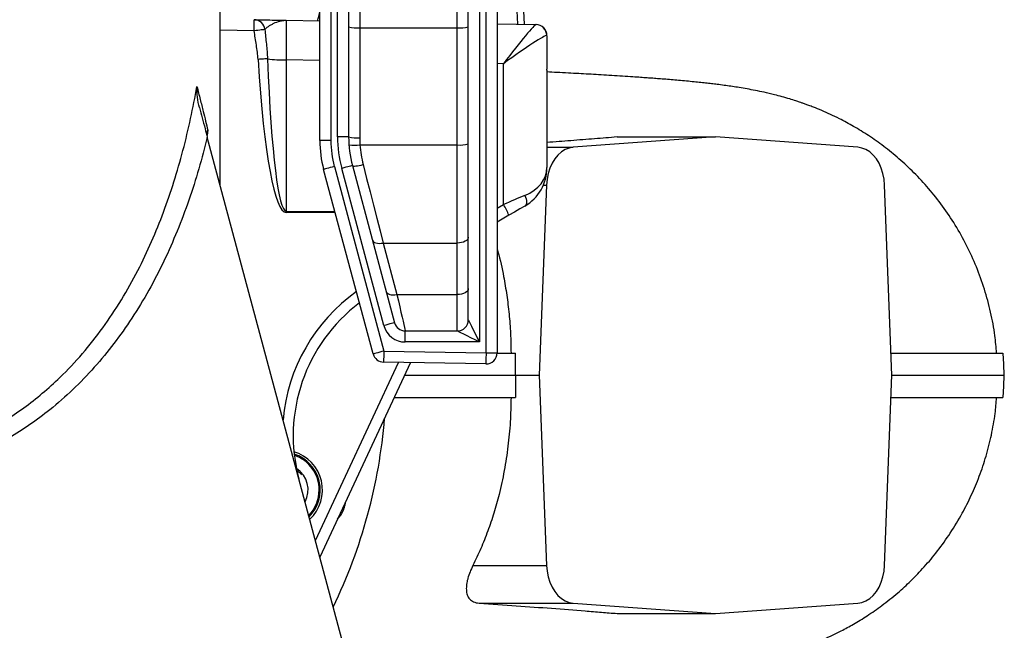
# Model space of a CAD drawing. Header units: millimetres. Extents: x 8 to 915, y 7 to 2067.
# Tile 6 of 10: x 471 to 915, y 278 to 554. Entities that reach past the tile are written whole.
import ezdxf

# ---------------------------------------------------------------- set-up
doc = ezdxf.new("R2010")
doc.units = ezdxf.units.MM

msp = doc.modelspace()

# ---------------------------------------------------------------- linework, layer by layer
at = {"color": 1, "linetype": 'Continuous', "lineweight": 25}
for p, q in [((695.74, 551.9), (691.63, 642.56)), ((576.84, 548.98), (561.46, 549.25)), ((606.46, 535.55), (591.29, 535.82)), ((689.31, 534.11), (686.46, 534.16)), ((555.94, 504.06), (555.55, 501.78)), ((708.96, 496.39), (720.83, 496.39)), ((707.37, 479.38), (708.77, 479.38)), ((591.29, 467.53), (613.25, 467.51)), ((613.39, 466.99), (591.29, 467.01)), ((686.46, 468.92), (689.31, 470.57)), ((604.44, 319), (641.9, 399.34))]:
    msp.add_line(p, q, dxfattribs=at)
at = {"color": 7, "linetype": 'Continuous', "lineweight": 25}
for p, q in [((698.81, 551.85), (694.06, 642.56)), ((561.46, 479.39), (561.46, 637.75)), ((624.46, 600.56), (624.46, 550.35)), ((668.46, 550.35), (668.46, 600.56)), ((606.46, 499.4), (606.46, 593.56)), ((611.46, 593.56), (611.46, 499.4)), ((614.46, 501.12), (614.46, 593.56)), ((619.46, 593.56), (619.46, 501.12)), ((673.46, 418.56), (673.46, 593.56)), ((678.46, 593.56), (678.46, 408.56)), ((681.46, 403.65), (681.46, 593.56)), ((686.46, 593.56), (686.46, 403.65)), ((591.29, 553.72), (606.46, 553.46)), ((686.46, 552.06), (703.99, 551.76)), ((624.46, 550.35), (624.46, 500.68)), ((624.46, 550.35), (668.46, 550.35)), ((668.46, 497.48), (668.46, 550.35)), ((708.96, 546.76), (708.96, 531.67)), ((591.29, 535.82), (591.29, 467.53)), ((689.31, 470.57), (689.31, 534.11)), ((708.96, 531.67), (708.96, 531.67)), ((708.96, 531.27), (708.96, 487.22)), ((676.64, 49.55), (555.68, 500.98)), ((611.46, 499.4), (606.46, 499.4)), ((619.46, 501.12), (614.46, 501.12)), ((785.05, 501.06), (720.83, 496.39)), ((740.59, 501.06), (785.05, 501.06)), ((849.27, 496.39), (785.05, 501.06)), ((624.58, 497.48), (668.46, 497.48)), ((668.46, 453.2), (668.46, 497.48)), ((630.49, 403.16), (608.17, 486.46)), ((613, 487.76), (635.32, 404.45)), ((635.34, 415.97), (616.34, 486.88)), ((621.17, 488.17), (640.17, 417.27)), ((708.77, 479.38), (705.5, 393.56)), ((864.6, 393.56), (861.33, 479.38)), ((691.73, 465.72), (686.46, 462.68)), ((635.01, 453.2), (641.22, 430.01)), ((635.01, 453.2), (668.46, 453.2)), ((668.46, 430.01), (668.46, 453.2)), ((641.22, 430.01), (668.46, 430.01)), ((668.46, 413.56), (668.46, 430.01)), ((645, 408.56), (645, 413.56)), ((645, 413.56), (668.46, 413.56)), ((635.32, 404.45), (681.46, 403.65)), ((678.46, 408.56), (645, 408.56)), ((681.46, 403.65), (686.46, 403.65)), ((686.45, 403.56), (694.78, 403.56)), ((647.37, 399.24), (606.45, 311.49)), ((681.38, 398.65), (635.23, 399.45)), ((694.71, 393.56), (705.5, 393.56)), ((705.5, 393.56), (708.77, 307.74)), ((861.33, 307.74), (864.6, 393.56)), ((675.55, 307.74), (708.77, 307.74)), ((678.37, 290.73), (720.83, 290.73)), ((720.83, 290.73), (785.05, 286.06)), ((785.05, 286.06), (849.27, 290.73)), ((740.59, 286.06), (785.05, 286.06))]:
    msp.add_line(p, q, dxfattribs=at)
at = {"color": 7, "linetype": 'Continuous', "lineweight": 25, "flags": 128}
for points in [[(703.99, 551.76), (704.03, 551.76), (704.05, 551.76), (704.05, 551.76)], [(581.66, 549.53), (581.45, 549.5), (581.09, 549.46), (580.61, 549.41), (580.01, 549.34), (579.31, 549.26), (578.53, 549.17), (577.7, 549.07), (576.84, 548.98)], [(582.83, 536.34), (582.47, 536.31), (582.05, 536.29), (581.57, 536.26), (581.04, 536.22), (580.47, 536.19), (579.86, 536.15), (579.23, 536.11), (578.59, 536.07)], [(720.83, 496.39), (718.98, 496.06), (717.18, 495.36), (715.48, 494.29), (713.91, 492.88), (712.49, 491.16), (711.27, 489.17), (710.27, 486.94), (709.51, 484.54), (709.01, 482), (708.77, 479.38)], [(861.33, 479.38), (861.09, 482), (860.59, 484.54), (859.83, 486.94), (858.83, 489.17), (857.61, 491.16), (856.19, 492.88), (854.62, 494.29), (852.92, 495.36), (851.12, 496.06), (849.27, 496.39)], [(613, 487.76), (612.06, 487.5), (611.15, 487.26), (610.31, 487.04), (609.58, 486.84), (608.98, 486.68), (608.54, 486.56), (608.26, 486.49), (608.17, 486.46)], [(621.17, 488.17), (621.08, 488.15), (620.8, 488.08), (620.35, 487.96), (619.75, 487.8), (619.02, 487.6), (618.19, 487.38), (617.28, 487.13), (616.34, 486.88)], [(621.17, 488.17), (621.3, 488.04), (621.6, 487.96), (622.06, 487.94), (622.66, 487.97), (623.38, 488.05), (624.2, 488.18), (625.08, 488.37), (626, 488.59)], [(626, 488.59), (627.58, 482.37), (629.14, 476.24), (630.67, 470.24), (632.16, 464.39), (633.61, 458.7), (635.01, 453.2)], [(698.96, 474.68), (699.29, 473.89), (699.53, 473.12), (699.68, 472.38), (699.73, 471.69), (699.68, 471.09), (699.53, 470.57), (699.29, 470.17), (698.96, 469.9)], [(698.96, 469.9), (696.68, 468.58), (694.24, 467.17), (691.73, 465.72)], [(630.18, 454.56), (630.37, 454.13), (630.72, 453.76), (631.2, 453.46), (631.8, 453.23), (632.51, 453.09), (633.3, 453.04), (634.14, 453.08), (635.01, 453.2)], [(673.46, 455.85), (673.37, 455.33), (673.08, 454.84), (672.62, 454.38), (672, 453.98), (671.24, 453.65), (670.38, 453.4), (669.44, 453.25), (668.46, 453.2)], [(636.39, 431.37), (636.59, 430.94), (636.93, 430.58), (637.41, 430.27), (638.02, 430.05), (638.72, 429.91), (639.51, 429.85), (640.35, 429.89), (641.22, 430.01)], [(673.46, 432.66), (673.37, 432.15), (673.08, 431.65), (672.62, 431.19), (672, 430.79), (671.24, 430.46), (670.38, 430.21), (669.44, 430.06), (668.46, 430.01)], [(641.22, 430.01), (641.89, 427.11), (642.5, 424.42), (643.06, 421.99), (643.56, 419.82), (643.99, 417.95), (644.35, 416.39), (644.63, 415.16), (644.83, 414.28), (644.96, 413.74), (645, 413.56)], [(673.46, 418.56), (673.56, 418.37), (673.84, 417.8), (674.31, 416.87), (674.93, 415.63), (675.69, 414.12), (676.55, 412.39), (677.49, 410.51), (678.46, 408.56)], [(640.17, 417.27), (640.08, 417.24), (639.8, 417.17), (639.35, 417.05), (638.75, 416.89), (638.02, 416.69), (637.19, 416.47), (636.28, 416.22), (635.34, 415.97)], [(678.46, 408.56), (676.51, 409.54), (674.64, 410.47), (672.91, 411.34), (671.39, 412.1), (670.15, 412.72), (669.23, 413.18), (668.66, 413.46), (668.46, 413.56)], [(635.32, 404.45), (634.38, 404.2), (633.47, 403.96), (632.64, 403.73), (631.9, 403.54), (631.3, 403.38), (630.86, 403.26), (630.58, 403.18), (630.49, 403.16)], [(635.32, 404.45), (635.3, 403.48), (635.29, 402.54), (635.27, 401.68), (635.26, 400.92), (635.25, 400.3), (635.24, 399.84), (635.23, 399.55), (635.23, 399.45)], [(681.46, 403.65), (681.45, 402.67), (681.43, 401.74), (681.42, 400.87), (681.4, 400.11), (681.39, 399.49), (681.38, 399.03), (681.38, 398.75), (681.38, 398.65)], [(694.71, 393.56), (694.74, 398.56), (694.78, 403.56)], [(915.36, 393.56), (915.1, 398.56), (914.84, 403.56)], [(694.71, 393.56), (694.74, 388.56), (694.78, 383.56)], [(914.84, 383.56), (915.1, 388.56), (915.36, 393.56)], [(708.77, 307.74), (709.01, 305.12), (709.51, 302.58), (710.27, 300.18), (711.27, 297.95), (712.49, 295.96), (713.91, 294.24), (715.48, 292.83), (717.18, 291.76), (718.98, 291.06), (720.83, 290.73)], [(849.27, 290.73), (851.12, 291.06), (852.92, 291.76), (854.62, 292.83), (856.19, 294.24), (857.61, 295.96), (858.83, 297.95), (859.83, 300.18), (860.59, 302.58), (861.09, 305.12), (861.33, 307.74)]]:
    msp.add_lwpolyline(points, dxfattribs=at)
at = {"color": 7, "linetype": 'Continuous', "lineweight": 25}
for centre, radius, start, end in [((505.23, 551.48), 71.66, 358.0009, 1.9991), ((576.73, 549.02), 4.96, 5.8909, 88.6755), ((703.9, 546.77), 4.99, 0.4072, 88.8947), ((703.96, 546.76), 5, 0, 89), ((623.22, 565.02), 14.72, 255.2037, 274.8343), ((669.7, 565.02), 14.72, 265.1659, 284.7961), ((590.48, 591.95), 56.14, 262.1634, 270.8257), ((656.46, 499.4), 50, 180, 195), ((656.46, 499.4), 45, 180, 195), ((669.46, 501.12), 55, 180, 195), ((669.46, 501.12), 50, 180, 195), ((623.22, 515.35), 14.72, 255.2043, 274.8338), ((669.46, 500.68), 45, 180, 184.0818), ((669.7, 512.15), 14.72, 265.166, 284.7966), ((622.32, 511.94), 14.64, 259.2729, 278.8921), ((688.96, 487.22), 20, 300, 0), ((305.01, 467.27), 286.28, 359.9477, 0.0523), ((672.03, 458.95), 20.82, 18.9594, 33.914), ((669.43, 366.24), 75, 126.9674, 195), ((668.46, 418.56), 5, 270, 0), ((645, 418.56), 10, 195, 270), ((645, 418.56), 5, 195, 270), ((635.32, 404.45), 5, 195, 269), ((681.46, 403.65), 5, 269, 0), ((396.46, 393.56), 240, 334.1679, 355.3641), ((589.65, 341.8), 18, 312.7676, 73.4643), ((589.65, 341.8), 16.5, 0, 71.2714), ((589.65, 341.8), 11.5, 331.8206, 57.0749), ((589.65, 341.8), 16.5, 315.5467, 0)]:
    msp.add_arc(centre, radius, start, end, dxfattribs=at)
at = {"color": 1, "linetype": 'Continuous', "lineweight": 25}
for centre, radius, start, end in [((669.51, 366.24), 80, 125.5945, 174.8101), ((589.65, 341.8), 17, 314.5572, 72.0644)]:
    msp.add_arc(centre, radius, start, end, dxfattribs=at)
at = {"color": 7, "linetype": 'Continuous', "lineweight": 25}
for centre, major_axis, ratio, start_param, end_param in [((591.46, 533.72), (-0.17, 20.01), 0.007851, 6.28298, 7.748782), ((688.96, 532.02), (15.06, 19.73), 0.040027, 0.02945, 1.495252), ((688.96, 532.02), (19.98, 14.75), 0.05948, 0.043662, 1.509465), ((688.96, 547.02), (20, -0.26), 0.026128, 0.000342, 0.087883), ((591.55, 610.53), (0.26, 143.52), 0.104497, 2.116407, 3.141689), ((591.46, 610.53), (0.18, 143), 0.069919, 2.116364, 3.141646), ((688.96, 534.59), (-0.35, 191.36), 0.104497, 4.69484, 4.696952), ((688.96, 487.22), (20, 0), 0.723868, 5.235988, 6.283185), ((688.96, 469.9), (20, 8.66), 0.022004, 1.037664, 1.54381)]:
    msp.add_ellipse(centre, major_axis=major_axis, ratio=ratio, start_param=start_param, end_param=end_param, dxfattribs=at)
at = {"color": 1, "linetype": 'Continuous', "lineweight": 25}
msp.add_open_spline([(605.34, 553.48), (605.6, 554.14), (606.29, 555.91), (606.4, 557.26), (606.46, 558.1)], degree=3, knots=[0, 0, 0, 0, 0.372407, 1, 1, 1, 1], dxfattribs=at)
at = {"color": 7, "linetype": 'Continuous', "lineweight": 25}
for points, knots in [([(576.84, 553.98), (577.14, 553.97), (577.82, 553.96), (579.96, 553.92), (583.05, 553.87), (586.91, 553.8), (589.82, 553.75), (591.28, 553.72), (591.29, 553.72)], [0, 0, 0, 0, 0.1533804, 0.3473163, 0.541696, 0.7702302, 0.9990943, 1, 1, 1, 1]), ([(581.66, 549.53), (581.8, 549.75), (582.02, 549.99), (582.57, 550.46), (582.89, 550.71), (583.61, 551.2), (584, 551.45), (584.82, 551.92), (585.25, 552.14), (586.57, 552.78), (587.5, 553.13), (588.91, 553.49), (589.38, 553.59), (590.09, 553.68), (590.33, 553.7), (590.69, 553.72), (590.87, 553.72), (591.05, 553.73), (591.17, 553.73), (591.23, 553.72), (591.29, 553.72)], [0, 0, 0, 0, 0.125, 0.125, 0.25, 0.25, 0.375, 0.375, 0.5, 0.5, 0.75, 0.75, 0.875, 0.875, 0.9375, 0.9375, 0.96875, 0.984375, 0.984375, 1, 1, 1, 1]), ([(578.59, 536.07), (578.53, 537.16), (578.42, 538.24), (578.14, 540.39), (577.97, 541.46), (577.46, 544.68), (577.09, 546.82), (576.84, 548.98)], [0, 0, 0, 0, 0.25, 0.25, 0.5, 0.5, 1, 1, 1, 1]), ([(581.66, 549.53), (581.84, 547.35), (582.1, 545.17), (582.44, 541.87), (582.55, 540.77), (582.72, 538.56), (582.79, 537.45), (582.83, 536.34)], [0, 0, 0, 0, 0.5, 0.5, 0.75, 0.75, 1, 1, 1, 1]), ([(911.89, 403.56), (911.67, 406.19), (911.16, 412.39), (909.32, 422.03), (906.55, 432.41), (902.91, 442.5), (898.49, 452.17), (893.35, 461.34), (887.6, 469.91), (881.35, 477.79), (874.76, 484.92), (867.96, 491.26), (861.08, 496.83), (854.23, 501.67), (847.48, 505.83), (841.7, 508.95), (836.87, 511.28), (832.94, 513.02), (829.75, 514.32), (827.25, 515.28), (825.57, 515.89), (824.15, 516.39), (822.77, 516.86), (820.9, 517.48), (818.28, 518.3), (815.02, 519.24), (811.06, 520.28), (806.98, 521.23), (803.01, 522.06), (799.26, 522.76), (795.84, 523.34), (792.64, 523.83), (789.61, 524.26), (786.7, 524.65), (783.87, 525), (781.2, 525.31), (778.37, 525.62), (775.28, 525.93), (771.93, 526.26), (768.5, 526.57), (765.08, 526.87), (761.87, 527.13), (758.89, 527.36), (756.14, 527.57), (753.35, 527.77), (750.24, 527.99), (746.37, 528.26), (741.89, 528.55), (737.05, 528.85), (732.34, 529.12), (727.78, 529.39), (723.24, 529.64), (718.49, 529.89), (713.73, 530.14), (710.46, 530.31), (708.96, 530.39)], [0, 0, 0, 0, 0.020629, 0.048642, 0.076729, 0.104758, 0.132598, 0.160123, 0.187212, 0.213693, 0.239262, 0.263826, 0.287331, 0.309744, 0.331046, 0.3513, 0.364323, 0.377283, 0.389926, 0.396985, 0.402745, 0.40722, 0.411807, 0.41827, 0.429576, 0.443884, 0.458226, 0.479774, 0.50004, 0.520447, 0.540683, 0.559082, 0.57731, 0.597536, 0.613951, 0.630542, 0.647996, 0.667033, 0.687656, 0.708747, 0.727818, 0.746497, 0.762804, 0.777336, 0.791246, 0.807489, 0.826224, 0.850749, 0.874392, 0.896674, 0.917585, 0.937557, 0.9583, 0.980935, 1, 1, 1, 1]), ([(396.46, 354.02), (399.8, 354.04), (406.5, 354.1), (416.5, 355.23), (426.38, 357.14), (436.14, 359.88), (445.74, 363.44), (455.14, 367.81), (464.2, 372.92), (472.95, 378.77), (481.3, 385.3), (490.24, 393.38), (499.45, 403.17), (508.71, 414.9), (517.05, 427.47), (524.36, 440.52), (530.65, 453.78), (536.05, 467.14), (540.75, 480.89), (544.79, 494.96), (548.26, 509.3), (550.1, 518.96), (551.02, 523.79)], [0, 0, 0, 0, 0.039957, 0.080193, 0.120283, 0.160375, 0.201552, 0.242733, 0.28439, 0.32605, 0.368649, 0.411252, 0.470296, 0.529352, 0.590077, 0.650812, 0.708282, 0.76581, 0.823301, 0.882185, 0.941102, 1, 1, 1, 1]), ([(552.11, 514.31), (551.77, 515.88), (551.08, 519.05), (550.99, 522.21), (551.02, 523.79), (551.02, 523.79)], [0, 0, 0, 0, 0.494039, 0.997958, 1, 1, 1, 1]), ([(551.02, 523.79), (551.5, 521.86), (552.47, 517.98), (554.16, 511.24), (555.25, 506.83), (555.94, 504.06)], [0, 0, 0, 0, 0.27082, 0.542022, 1, 1, 1, 1]), ([(552.11, 514.31), (552.52, 512.78), (553.35, 509.68), (554.56, 505.17), (555.34, 502.25), (555.68, 500.98)], [0, 0, 0, 0, 0.356346, 0.720264, 1, 1, 1, 1]), ([(555.56, 502.78), (555.59, 503.05), (555.66, 503.48), (555.85, 503.9), (555.93, 504.06), (555.94, 504.06)], [0, 0, 0, 0, 0.61562, 0.991552, 1, 1, 1, 1]), ([(555.68, 500.98), (554.44, 496.21), (551.97, 486.63), (547.42, 472.49), (542.2, 458.58), (536.2, 444.99), (529.39, 431.82), (521.88, 419.41), (513.67, 407.8), (504.81, 397.05), (495.14, 387.01), (485.37, 378.41), (475.64, 371.17), (466.13, 365.15), (456.18, 359.86), (445.87, 355.37), (434.66, 351.54), (422.53, 348.66), (409.55, 346.8), (400.82, 346.66), (396.46, 346.59)], [0, 0, 0, 0, 0.061668, 0.123565, 0.185517, 0.247391, 0.30911, 0.370658, 0.428565, 0.486644, 0.544682, 0.602532, 0.64921, 0.696106, 0.743052, 0.7899, 0.836538, 0.890983, 0.945561, 1, 1, 1, 1]), ([(740.59, 501.06), (737.23, 500.78), (730.51, 500.22), (719.95, 499.39), (712.59, 498.84), (708.96, 498.56)], [0, 0, 0, 0, 0.336353, 0.672704, 1, 1, 1, 1]), ([(686.46, 450.5), (686.6, 450.07), (687.81, 446.06), (689.25, 439.08), (690.88, 429.71), (691.9, 421.13), (692.58, 412.41), (692.69, 406.51), (692.75, 403.56)], [0, 0, 0, 0, 0.029796, 0.274785, 0.454627, 0.63447, 0.817235, 1, 1, 1, 1]), ([(864.22, 403.56), (864.4, 403.56), (867.71, 403.56), (873.42, 403.56), (881.36, 403.56), (888.48, 403.56), (894.87, 403.56), (900.38, 403.56), (905.03, 403.56), (908.79, 403.56), (911.67, 403.56), (913.63, 403.56), (914.72, 403.56), (914.73, 403.56), (914.73, 403.56)], [0, 0, 0, 0, 0.005406, 0.095764, 0.186123, 0.279146, 0.372168, 0.465837, 0.559507, 0.652805, 0.746183, 0.839561, 0.932859, 1, 1, 1, 1]), ([(644.72, 393.56), (646.58, 393.56), (656.18, 393.56), (672.96, 393.56), (687.45, 393.56), (694.71, 393.56)], [0, 0, 0, 0, 0.106804, 0.552835, 1, 1, 1, 1]), ([(864.6, 393.56), (864.84, 393.56), (868.17, 393.56), (873.91, 393.56), (881.82, 393.56), (888.94, 393.56), (895.34, 393.56), (900.86, 393.56), (905.52, 393.56), (909.28, 393.56), (912.17, 393.56), (914.15, 393.56), (915.24, 393.56), (915.25, 393.56), (915.26, 393.56)], [0, 0, 0, 0, 0.00691, 0.096603, 0.186295, 0.279237, 0.372178, 0.465767, 0.559355, 0.652573, 0.745871, 0.839168, 0.932385, 1, 1, 1, 1]), ([(622.19, 252.77), (623.18, 252.81), (625.77, 252.93), (630.13, 253.12), (635.34, 253.36), (642.99, 253.69), (652.68, 254.12), (663.97, 254.62), (674.46, 255.09), (683.31, 255.49), (690.72, 255.84), (697.23, 256.15), (703.92, 256.48), (710, 256.78), (715.27, 257.06), (719.49, 257.28), (723.3, 257.49), (726.68, 257.67), (730.02, 257.86), (733.65, 258.07), (737.88, 258.33), (742.59, 258.62), (747.49, 258.94), (752.25, 259.27), (756.59, 259.58), (760.51, 259.88), (764.21, 260.18), (767.9, 260.5), (771.7, 260.84), (775.44, 261.2), (778.96, 261.57), (782.18, 261.93), (785.29, 262.3), (788.87, 262.75), (793.09, 263.35), (798.03, 264.14), (803.06, 265.06), (807.89, 266.09), (812.44, 267.19), (817.23, 268.49), (822.26, 270.05), (827.25, 271.81), (832.14, 273.75), (836.92, 275.85), (841.97, 278.32), (847.52, 281.33), (853.7, 285.12), (860.42, 289.79), (867.03, 295.07), (873.4, 300.9), (879.44, 307.18), (885.42, 314.35), (891.19, 322.41), (896.27, 330.82), (900.61, 339.42), (904.21, 348.05), (907.26, 357.13), (909.63, 366.61), (911.24, 375.45), (911.7, 381.15), (911.9, 383.56)], [0, 0, 0, 0, 0.007115, 0.018649, 0.031592, 0.045336, 0.07574, 0.105795, 0.135141, 0.16241, 0.181659, 0.200512, 0.221052, 0.243391, 0.258302, 0.272505, 0.285432, 0.297068, 0.3074, 0.320375, 0.335643, 0.353242, 0.372885, 0.391862, 0.409484, 0.425755, 0.440966, 0.456968, 0.473992, 0.491878, 0.508693, 0.523881, 0.538216, 0.553477, 0.575123, 0.597806, 0.621007, 0.638165, 0.654241, 0.669561, 0.684443, 0.698209, 0.710763, 0.722287, 0.733892, 0.7471, 0.761996, 0.778623, 0.797069, 0.813292, 0.830791, 0.849511, 0.869373, 0.890279, 0.908411, 0.9271, 0.946254, 0.965775, 0.985558, 1, 1, 1, 1]), ([(640.06, 383.56), (643.4, 383.56), (654.54, 383.56), (672.9, 383.56), (687.48, 383.56), (694.78, 383.56)], [0, 0, 0, 0, 0.175871, 0.587404, 1, 1, 1, 1]), ([(692.75, 383.56), (692.67, 379.86), (692.5, 372.47), (691.44, 361.41), (689.77, 350.46), (687.59, 340.41), (685.06, 331.34), (682.31, 323.19), (679.18, 315.26), (676.76, 310.24), (675.55, 307.74)], [0, 0, 0, 0, 0.135514, 0.271028, 0.410183, 0.549338, 0.661003, 0.772668, 0.886334, 1, 1, 1, 1]), ([(864.22, 383.56), (864.42, 383.56), (867.73, 383.56), (873.45, 383.56), (881.38, 383.56), (888.5, 383.56), (894.89, 383.56), (900.4, 383.56), (905.04, 383.56), (908.79, 383.56), (911.67, 383.56), (913.63, 383.56), (914.72, 383.56), (914.73, 383.56), (914.73, 383.56)], [0, 0, 0, 0, 0.0059314, 0.0960427, 0.1860819, 0.279392, 0.3727828, 0.4661733, 0.5594831, 0.6527871, 0.7461702, 0.8395531, 0.9328563, 1, 1, 1, 1]), ([(596.22, 350.43), (596.67, 350.14), (597.43, 349.66), (598, 348.97), (598.22, 348.69)], [0, 0, 0, 0, 0.597845, 1, 1, 1, 1]), ([(614.46, 328.66), (614.89, 329.14), (615.81, 330.16), (616.88, 332), (617.63, 334.05), (618.01, 335.52), (618.03, 336.28), (618.03, 336.31)], [0, 0, 0, 0, 0.225238, 0.479981, 0.734723, 0.989465, 1, 1, 1, 1]), ([(675.55, 307.74), (675.05, 306.74), (674.61, 305.75), (673.85, 303.82), (673.52, 302.87), (673.14, 301.47), (673.02, 301.01), (672.83, 300.1), (672.75, 299.65), (672.58, 298.34), (672.54, 297.5), (672.6, 296.3), (672.65, 295.92), (672.78, 295.16), (672.88, 294.8), (673.24, 293.77), (673.58, 293.15), (674.52, 292.07), (675.11, 291.64), (676.2, 291.16), (676.6, 291.02), (677.44, 290.83), (677.9, 290.76), (678.37, 290.73)], [0, 0, 0, 0, 0.125, 0.125, 0.25, 0.25, 0.3125, 0.3125, 0.375, 0.375, 0.5, 0.5, 0.5625, 0.5625, 0.625, 0.625, 0.75, 0.75, 0.875, 0.875, 0.9375, 0.9375, 1, 1, 1, 1]), ([(678.37, 290.73), (689.78, 289.96), (700.67, 289.18), (716.23, 288.01), (721.29, 287.62), (728.68, 287.04), (731.12, 286.84), (734.71, 286.55), (735.9, 286.45), (738.26, 286.26), (739.43, 286.16), (740.59, 286.06)], [0, 0, 0, 0, 0.5, 0.5, 0.75, 0.75, 0.875, 0.875, 0.9375, 0.9375, 1, 1, 1, 1])]:
    msp.add_open_spline(points, degree=3, knots=knots, dxfattribs=at)
msp.add_open_spline([(624.58, 497.48), (624.78, 494.45), (625.26, 491.49), (626, 488.59)], degree=3, dxfattribs=at)

doc.saveas('drawing.dxf')
